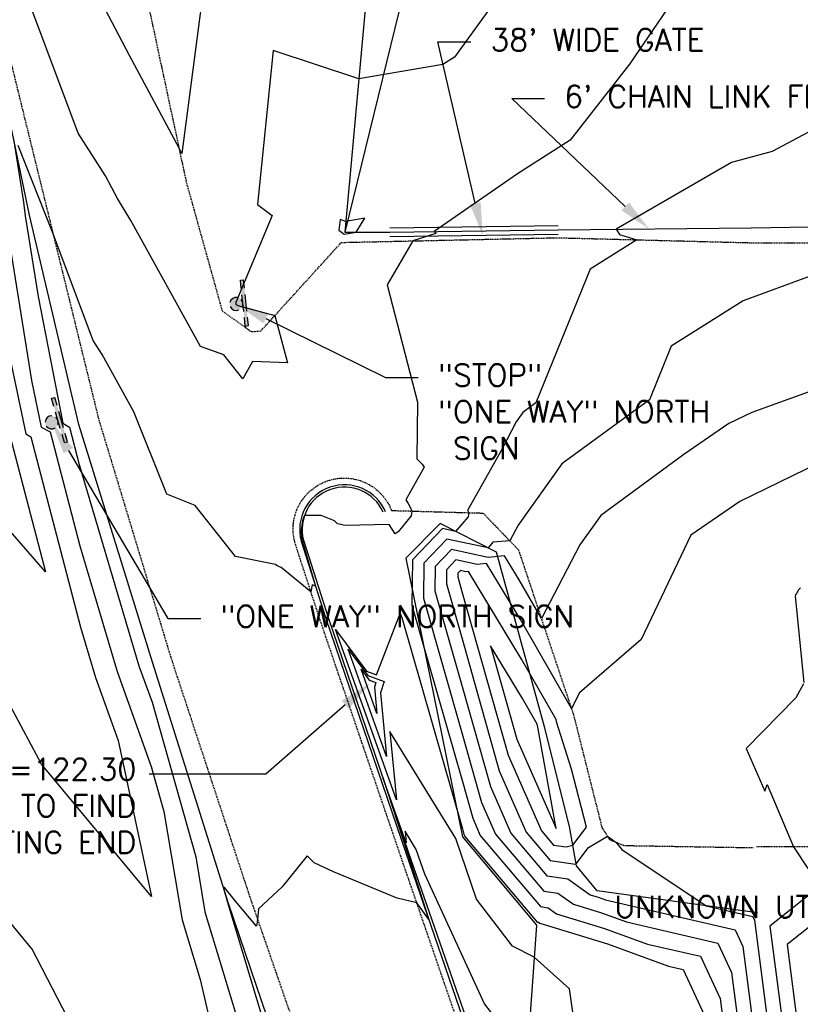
# Model space of a CAD drawing. Header units: feet. Extents: x 351431 to 355879, y 310968 to 329728.
# Tile 24 of 254: x 353565 to 353743, y 314001 to 314226. Entities that reach past the tile are written whole.
import ezdxf

# ---------------------------------------------------------------- set-up
doc = ezdxf.new("R2010")
doc.units = ezdxf.units.FT
doc.header["$MEASUREMENT"] = 0
doc.linetypes.add('D25', pattern=[0.375, 0.25, -0.125])
for name, color, linetype in [('ELIF', 153, 'LINKFENCE'), ('ELTCH-EG2', 253, 'Continuous'), ('ELTCN-EG2', 251, 'Continuous'), ('ELTT', 3, 'Continuous'), ('ELYCB-BACK', 5, 'Continuous'), ('ELYCB-FL', 2, 'Continuous'), ('ELYSP', 1, 'D25'), ('ELYSS', 2, 'Continuous'), ('ESFS', 153, 'Continuous'), ('ESMask', 155, 'Continuous'), ('ETFS', 6, 'Continuous'), ('ETIF', 4, 'Continuous'), ('ETU-Unknown', 3, 'Continuous'), ('ETUD', 4, 'Continuous')]:
    doc.layers.add(name, color=color, linetype=linetype)
doc.styles.add('ANNO-TOPO', font='simplex.shx')
doc.styles.add('ROMANSM', font='romansm.shx')
doc.linetypes.add('LINKFENCE', pattern='A,0.25,-0.08,0.25,-0.08,["X",ROMANSM,S=0.08,R=0,X=-0.004,Y=-0.04],-0.12', length=0.78)

# ---------------------------------------------------------------- blocks, each defined once
blk = doc.blocks.new('ESIPUBSIGN')
at = {"layer": 'ESMask'}
h = blk.add_hatch(color=256, dxfattribs=at)
edge = h.paths.add_edge_path()
edge.add_arc((7.410875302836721e-19, 1.424213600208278e-18), 0.03, 90, 450)
for p, q in [((-0.02999454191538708, 0.1047244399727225), (-0.04468235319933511, 0.1047244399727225)), ((-0.04468235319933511, 0.1047244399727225), (-0.04468235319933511, 0.06603221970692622)), ((-0.02999454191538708, 0.1047244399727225), (-0.02999454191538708, 0.06603221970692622)), ((-0.04468235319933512, 0.03811998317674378), (-0.04468235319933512, -0.03926445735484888)), ((-0.02999454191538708, 0.03811998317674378), (-0.02999454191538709, -0.03926445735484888)), ((-0.04468235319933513, -0.06717669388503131), (-0.04468235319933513, -0.1058689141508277)), ((-0.02999454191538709, -0.06717669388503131), (-0.02999454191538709, -0.1058689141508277)), ((-0.02999454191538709, -0.1058689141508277), (-0.04468235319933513, -0.1058689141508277))]:
    blk.add_line(p, q)
for start, end in [(144.231421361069, 216.3563166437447), (17.97024380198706, 107.0494547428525), (253.5382832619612, 340.7882771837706)]:
    blk.add_arc((0, 0), 0.03, start, end)
blk.add_solid([(-0.04468235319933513, -0.1058689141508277), (-0.02999454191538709, -0.1058689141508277), (-0.04468235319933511, 0.1047244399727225), (-0.02999454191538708, 0.1047244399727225)], dxfattribs=at)

msp = doc.modelspace()

# ---------------------------------------------------------------- linework, layer by layer
at = {"layer": 'ELIF', "flags": 128}
for points in [[(353653.75, 314360.536), (353661.095, 314306.798), (353654.224, 314239.445), (353639.059, 314177.215), (353649.332, 314177.209)], [(353649.3189275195, 314178.2089145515), (353687.7169275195, 314178.7109145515)], [(353649.332, 314177.209), (353687.73, 314177.711)], [(353687.73, 314177.711), (353731.817, 314178.15), (353780.947, 314179.015)], [(353649.3450724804, 314176.2090854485), (353687.7430724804, 314176.7110854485)]]:
    msp.add_lwpolyline(points, dxfattribs=at)
at = {"layer": 'ELTCH-EG2', "flags": 128}
for points, elevation in [([(353607.4315298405, 314238.2340828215), (353601.8081499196, 314195.1392209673), (353601.160583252, 314196.3614305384), (353589.823907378, 314217.5765523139), (353579.5839589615, 314237.2023372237)], 123), ([(353676.8424818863, 314234.9606138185), (353664.0630728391, 314217.1736539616), (353661.4029924, 314215.5238920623), (353642.2428991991, 314212.2699179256), (353622.6966911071, 314218.6712646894), (353619.1115557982, 314183.4861470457), (353622.4303726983, 314180.9880624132), (353614.1172177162, 314161.1125058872), (353614.1682837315, 314160.7606106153), (353614.3539309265, 314160.6001287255), (353614.6046620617, 314160.4070895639), (353623.0373280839, 314158.1230494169), (353625.9250004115, 314147.3115212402), (353617.9377428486, 314147.6446085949), (353615.7509519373, 314143.6469212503), (353611.4165530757, 314149.1446955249), (353606.0426214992, 314151.0592970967), (353590.1716661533, 314179.8582695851), (353587.0985436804, 314184.9252290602), (353585.8175819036, 314187.3223832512), (353584.4027869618, 314190.0339653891), (353578.1132890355, 314199.8185163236), (353564.8136050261, 314235.4629640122)], 124), ([(353769.3943723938, 314213.0515686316), (353736.6127598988, 314195.6161084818), (353727.3662515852, 314193.0968464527), (353700.9739493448, 314177.8428777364), (353701.7293908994, 314176.6349386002), (353705.7356418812, 314175.4531075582), (353695.0911409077, 314168.7748562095), (353682.6836042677, 314138.1956614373), (353679.6744413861, 314135.9883427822), (353678.1706025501, 314133.8812098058), (353674.9938830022, 314127.7020928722), (353667.0563148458, 314113.6035485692), (353667.1648812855, 314113.4462867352), (353667.2557903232, 314113.275515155), (353667.3275935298, 314113.0932104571), (353667.1755335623, 314112.1585069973), (353664.2927866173, 314108.8299982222), (353661.2989641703, 314109.471535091), (353654.450726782, 314102.3081445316), (353654.3451755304, 314091.9704107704), (353665.8723461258, 314051.6874801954), (353668.2432270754, 314043.256724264), (353669.9679737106, 314039.3443643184), (353683.6952407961, 314023.0684560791), (353685.4737541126, 314022.8189824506), (353687.3975438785, 314021.4571043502), (353698.3187865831, 314018.0998980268), (353708.1409798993, 314014.5237478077), (353720.2604319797, 314011.7156677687), (353724.7503741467, 314002.0377494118), (353726.4344696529, 313989.0177317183)], 126), ([(353561.6165237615, 314179.9245104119), (353567.498570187, 314143.2748071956), (353569.7171386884, 314132.6713734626), (353571.7407135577, 314131.5452270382), (353578.5443673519, 314105.4978309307), (353587.0547708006, 314076.7692964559), (353594.7946375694, 314055.1265773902), (353597.7166801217, 314044.7823640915), (353601.8871852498, 314020.0628056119), (353605.9955054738, 314006.4372732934), (353614.2043918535, 313970.9627985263), (353618.4457506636, 313954.4391129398), (353599.4179004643, 313967.4881925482), (353579.1966867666, 313990.9478713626), (353567.625889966, 314013.3846256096), (353556.1988063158, 314027.1443673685)], 124), ([(353745.3345368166, 314167.1351038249), (353730.0069607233, 314161.4844898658), (353713.5643939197, 314151.1685911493), (353708.5909715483, 314138.9112627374), (353688.5808893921, 314124.233217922), (353678.5807864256, 314110.2213795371), (353676.7344077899, 314106.6299421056), (353672.8635696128, 314106.3664681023), (353671.7313016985, 314105.0591165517), (353662.326724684, 314107.0743940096), (353657.049183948, 314101.55398294), (353656.9678416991, 314093.5872890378), (353665.8511658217, 314062.5435627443), (353670.2588860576, 314046.8698894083), (353673.4653737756, 314039.5963955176), (353684.4416855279, 314026.5821923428), (353687.7047675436, 314026.1244769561), (353691.2343918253, 314023.625805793), (353697.6164646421, 314021.6639470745), (353703.3562833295, 314019.5741435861), (353724.2325648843, 314014.7371039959), (353727.3540394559, 314008.0088712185), (353729.832145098, 313988.8502313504)], 127), ([(353560.5912962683, 314157.6555411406), (353566.1510824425, 314131.0830804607), (353567.3293879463, 314130.4273377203), (353578.6961898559, 314086.910192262), (353582.0921681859, 314075.4464019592), (353587.2510481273, 314061.020806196), (353594.8799725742, 314025.4197515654), (353569.7794514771, 314055.6441464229), (353562.6912753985, 314068.8979294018)], 123), ([(353766.8044562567, 314148.5764038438), (353731.9563991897, 314136.0231631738), (353726.7463212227, 314133.4809792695), (353716.4600379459, 314126.3951847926), (353697.487337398, 314112.4780930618), (353692.6969978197, 314105.7660157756), (353683.9109499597, 314088.9134878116), (353678.8682408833, 314097.716622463), (353675.5268075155, 314103.2472942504), (353671.7602384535, 314102.8760102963), (353663.3544851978, 314104.6772529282), (353659.6476411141, 314100.7998213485), (353659.5905078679, 314095.2041673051), (353665.8299855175, 314073.3996452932), (353672.2745450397, 314050.4830545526), (353676.9627738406, 314039.8484267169), (353685.1881302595, 314030.0959286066), (353689.9357809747, 314029.4299714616), (353695.071239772, 314025.7945072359), (353696.914142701, 314025.2279961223), (353698.5715867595, 314024.6245393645), (353728.2046977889, 314017.7585402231), (353729.957704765, 314013.9799930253), (353733.229820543, 313988.6827309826)], 128), ([(353562.918062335, 314129.3094484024), (353570.688353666, 314099.5613362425), (353550.4193458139, 314122.8226415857)], 122), ([(353750.184190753, 314125.8514510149), (353729.233696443, 314115.6289534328), (353718.0604091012, 314107.9321385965), (353706.6880314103, 314084.1210663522), (353692.6506911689, 314071.9447717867), (353690.7693377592, 314068.3361457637), (353679.1175736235, 314088.6768092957), (353671.3968043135, 314101.4560678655), (353669.2262390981, 314101.2421076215), (353664.3822457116, 314102.2801118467), (353662.2460982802, 314100.045659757), (353662.2131740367, 314096.8210455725), (353665.8088052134, 314084.2557278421), (353674.2902040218, 314054.0962196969), (353680.4601739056, 314040.100457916), (353685.9345749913, 314033.6096648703), (353691.7147109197, 314032.7988801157), (353691.8567575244, 314032.8364567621), (353694.6923689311, 314036.5520234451), (353699.0165934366, 314039.1348324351), (353700.8905570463, 314037.8295050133), (353702.2902770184, 314036.1451878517), (353721.5186187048, 314023.2494867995), (353732.1768306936, 314020.7799764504), (353732.5613700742, 314019.9511148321), (353736.6274959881, 313988.5152306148)], 129), ([(353647.9940040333, 314074.496444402), (353647.2032976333, 314071.8946122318), (353648.5763230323, 314057.3598230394), (353639.8120344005, 314081.8706502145), (353644.2750974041, 314075.8596615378), (353647.9940040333, 314074.496444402)], 124), ([(353679.6162391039, 314070.5971829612), (353672.3147124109, 314082.6825197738), (353678.3215219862, 314061.3225499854), (353687.3174292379, 314040.9165225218), (353683.1182452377, 314064.0830245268), (353682.9599935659, 314064.7599394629), (353679.6162391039, 314070.5971829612)], 131), ([(353646.1068101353, 314074.2840798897), (353645.7806785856, 314073.2109387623), (353646.346991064, 314067.2159786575), (353642.7321081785, 314077.3256148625), (353644.5729250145, 314074.8463468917), (353646.1068101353, 314074.2840798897)], 123), ([(353676.724559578, 313993.5127732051), (353670.9578151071, 314000.8587679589), (353657.2697152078, 314030.5073584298), (353655.3495784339, 314036.1397245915), (353652.7848489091, 314040.2954627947), (353653.0349869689, 314037.6475118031), (353647.7842862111, 314052.3319915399), (353653.2371106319, 314035.517696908), (353658.2002395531, 314020.1066541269), (353657.2607335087, 314021.5308241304), (353655.4535135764, 314023.949027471), (353650.9660835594, 314024.9864017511), (353636.4127146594, 314031.0254558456), (353632.0520474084, 314033.1042921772), (353630.3912983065, 314034.6472640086), (353624.7003591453, 314027.6278903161), (353619.3502083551, 314022.5458821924), (353619.1102311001, 314020.1264783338), (353618.865358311, 314018.5975913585), (353614.0292311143, 314024.3312802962), (353611.5749954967, 314027.4642685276), (353611.2654556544, 314027.5150807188), (353612.232042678, 314024.0933022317), (353612.2875945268, 314023.7640334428), (353625.4750753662, 313980.0268278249)], 126), ([(353763.7812612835, 314033.3134083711), (353740.0336539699, 314014.3826343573), (353743.4228468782, 313988.1802298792)], 131)]:
    msp.add_lwpolyline(points, dxfattribs=dict(at, elevation=elevation))
at = {"layer": 'ELTCN-EG2', "flags": 128}
for points, elevation in [([(353718.1370139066, 314236.3111762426), (353704.0369111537, 314215.5755524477), (353690.4964769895, 314198.2427902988), (353678.4626563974, 314190.5314997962), (353659.4154142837, 314177.3408265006), (353659.8087926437, 314176.8568435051), (353654.539956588, 314175.2017621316), (353648.7022987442, 314165.1903894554), (353655.6387897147, 314138.3241899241), (353655.4729793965, 314125.3731114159), (353656.0985481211, 314124.825051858), (353656.6711588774, 314124.1937757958), (353657.1817577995, 314123.4851210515), (353652.9699192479, 314116.0041405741), (353653.5110213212, 314115.2203375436), (353653.9641177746, 314114.3692010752), (353654.3219895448, 314113.4605828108), (353654.148096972, 314112.3916756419), (353651.1785425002, 314108.7064878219), (353650.5396049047, 314108.2744180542), (353649.1848706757, 314110.3806939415), (353639.107292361, 314110.1608577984), (353637.3263632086, 314110.5532133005), (353636.6521721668, 314111.2637422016), (353633.6314775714, 314112.4684164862), (353629.8735527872, 314112.4544895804), (353629.8341537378, 314112.4609084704), (353629.8213224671, 314112.464606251), (353629.6269763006, 314111.9837939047), (353629.6088174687, 314111.9353745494), (353629.3928347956, 314111.2198393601), (353629.3591099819, 314111.097163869), (353629.2225060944, 314110.4310500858), (353629.1873482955, 314110.2354252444), (353629.1188224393, 314109.6232679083), (353629.0955469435, 314109.3576704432), (353629.0840214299, 314108.8026130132), (353629.084999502, 314108.4715431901), (353629.1197264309, 314107.9754240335), (353629.1562733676, 314107.5847544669), (353629.2269320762, 314107.1481971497), (353629.3092099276, 314106.7050174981), (353632.3475475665, 314096.2979537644), (353631.5503690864, 314096.6089461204), (353631.2862634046, 314095.0156308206), (353624.4670603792, 314100.5476056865), (353623.9404905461, 314100.78355058), (353623.5178772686, 314101.0196472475), (353623.19086923, 314101.2493437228), (353614.0657619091, 314103.1096186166), (353604.8449082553, 314114.72924069), (353598.3844285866, 314117.3277708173), (353590.878883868, 314136.1295502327), (353583.6069767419, 314149.2353125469), (353581.5237814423, 314152.4761325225), (353572.2992139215, 314177.1988713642), (353564.4090770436, 314196.9810473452)], 125), ([(353563.3762954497, 314198.5372960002), (353565.6136102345, 314184.0732710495), (353566.0606291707, 314180.8912233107), (353569.0105695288, 314162.5108109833), (353574.6173918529, 314133.5171680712), (353576.152039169, 314132.6631163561), (353578.392544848, 314124.0854695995), (353592.0173734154, 314078.0921909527), (353594.9942452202, 314069.7680683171), (353604.9743613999, 314034.4378331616), (353607.0873898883, 314021.9134195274), (353615.73529042, 313993.2320505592), (353620.4510336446, 313972.8530970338), (353631.7687718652, 313928.7609189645), (353633.9370269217, 313920.0570476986), (353636.3626477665, 313919.7826571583), (353635.3771461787, 313911.8899455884), (353624.4067396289, 313917.8390473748), (353574.9879639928, 313949.1585265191), (353560.8569939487, 313958.8493823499)], 125), ([(353639.2783747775, 314179.6303292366), (353637.9316157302, 314180.0713903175), (353637.6845952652, 314177.6470901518), (353638.8932561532, 314176.7373270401), (353641.6100130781, 314177.2135100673), (353643.5907704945, 314180.3627068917), (353639.2783747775, 314179.6303292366)], 125), ([(353679.3669063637, 314079.6369961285), (353667.2668011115, 314099.6648414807), (353666.6922397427, 314099.6082049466), (353665.4100062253, 314099.8829707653), (353664.8445554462, 314099.2914981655), (353664.8358402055, 314098.43792384), (353665.7876249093, 314095.111810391), (353676.3058630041, 314057.7093848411), (353683.9575739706, 314040.3524891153), (353686.6810197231, 314037.123401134), (353689.556564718, 314036.7200459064), (353691.0777044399, 314037.1224443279), (353694.2273126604, 314041.2494482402), (353690.804321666, 314054.5012693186), (353687.4049893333, 314065.2691081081), (353687.2723995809, 314065.8362552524), (353679.3669063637, 314079.6369961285)], 130), ([(353743.0787478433, 314095.9556959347), (353742.8724622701, 314095.7148313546), (353742.6753269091, 314095.4609787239), (353742.4879769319, 314095.1945475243), (353742.3110285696, 314094.9159785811), (353742.1450775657, 314094.6257431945), (353741.9906976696, 314094.3243421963), (353741.8484391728, 314094.0123049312), (353743.8773063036, 314074.2495355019)], 130), ([(353682.292034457, 314011.5416892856), (353677.303556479, 314014.0267294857), (353669.1335597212, 314024.7878800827), (353664.4109370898, 314038.6408202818), (353649.3353312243, 314063.0684531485), (353650.8056550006, 314047.5036674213), (353636.8919606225, 314086.4156855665), (353643.9772697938, 314076.8729761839), (353646.256385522, 314076.0375345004), (353651.6911396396, 314090.0679821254), (353652.0702372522, 314089.138360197), (353665.89352643, 314040.8313976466), (353666.2275680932, 314039.6435591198), (353666.4705736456, 314039.0923331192), (353682.9487960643, 314019.5547198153), (353683.2427406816, 314019.5134879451), (353683.5606959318, 314019.2884029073), (353699.0211085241, 314014.535848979), (353712.9256764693, 314009.4733520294), (353716.288299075, 314008.6942315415), (353722.1467088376, 313996.0666276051)], 125), ([(353743.7926978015, 314073.9985582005), (353742.0560045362, 314070.7767419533), (353730.6499448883, 314059.2035831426), (353734.9613278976, 314049.4901240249), (353735.5065984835, 314050.9474795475), (353741.4628179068, 314036.7522749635), (353744.7334014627, 314031.7465485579)], 130), ([(353749.8202105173, 314029.5254910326), (353736.1123893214, 314018.5980884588), (353740.0251714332, 313988.347730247)], 130), ([(353691.8909677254, 313993.6157085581), (353690.3771474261, 314004.2804461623), (353682.292034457, 314011.5416892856)], 125)]:
    msp.add_lwpolyline(points, dxfattribs=dict(at, elevation=elevation))
at = {"layer": 'ELTT', "flags": 128}
for points in [[(353642.302, 314622.438), (353617.408, 314616.854), (353591.466, 314617.369), (353598.237, 314584.488), (353593.718, 314532.614), (353592.561, 314482.681), (353591.175, 314423.608), (353605.711, 314360.264), (353648.958, 314303.471), (353644.825, 314240.699), (353639.059, 314177.215)], [(353733.293, 314021.629), (353696.629, 314026.675), (353691.937, 314032.395), (353690.308, 314041.357), (353684.599, 314064.133), (353673.643, 314104.09), (353660.819, 314110.591), (353652.98, 314102.735), (353665.897, 314039.051), (353682.801, 314018.859), (353681.161, 313995.281), (353695.912, 313939.969), (353701.019, 313926.235), (353725.555, 313915.609), (353727.566, 313885.246), (353725.901, 313854.8), (353734.885, 313847.293), (353749.025, 313857.667)]]:
    msp.add_lwpolyline(points, dxfattribs=at)
at = {"layer": 'ELYCB-BACK', "flags": 128}
msp.add_lwpolyline([(353647.777, 314113.217, 0.9197904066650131), (353629.576, 314106.801), (353635.283, 314088.92), (353653.492, 314035.627), (353669.143, 313990.491), (353687.047, 313937.714), (353706.087, 313879.872), (353712.246, 313856.316)], format="xyb", dxfattribs=at)
at = {"layer": 'ELYCB-FL', "flags": 128}
msp.add_lwpolyline([(353648.341, 314113.265, 0.9298395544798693), (353629.059, 314106.615), (353634.705, 314088.902), (353652.93, 314035.386), (353668.442, 313990.414), (353686.475, 313937.422), (353705.443, 313879.899), (353711.633, 313856.105)], format="xyb", dxfattribs=at)
at = {"layer": 'ELYSP', "flags": 128}
msp.add_lwpolyline([(353619.896, 316705.702), (353619.788, 316705.955), (353623.36, 316735.42), (353625.85, 316758.093), (353628.07, 316785.671), (353631.873, 316835.67), (353635.725, 316885.764), (353639.161, 316934.877), (353642.768, 316985.286), (353644.442, 317011.54), (353647.737, 317061.752), (353650.786, 317112.211), (353653.919, 317162.314), (353656.905, 317212.212), (353657.541, 317216.301), (353661.864, 317214.847), (353663.443, 317198.295), (353663.22, 317161.111), (353663.07, 317111.126), (353663.888, 317060.553), (353665.438, 317009.692), (353666.698, 316982.901), (353667.947, 316970.018), (353672.229, 316924.208), (353676.781, 316878.763), (353682.452, 316832.545), (353689.356, 316786.268), (353696.839, 316740.519), (353704.847, 316693.285), (353712.598, 316646.852), (353719.988, 316600.428), (353727.351, 316554.316), (353734.662, 316507.245), (353740.428, 316458.59), (353741.38, 316412.988), (353738.38, 316372.802), (353729.585, 316318.704), (353715.405, 316264.282), (353701.105, 316214.779), (353687.037, 316165.843), (353672.977, 316116.984), (353658.834, 316068.524), (353645.446, 316020.743), (353632.456, 315972.029), (353621.568, 315922.479), (353613.233, 315873.44), (353609.911, 315844.871), (353607.882, 315825.338), (353603.304, 315765.019), (353600.585, 315721.094), (353596.897, 315664.839), (353593.461, 315611.065), (353590.575, 315559.183), (353587.558, 315502.284), (353584.908, 315451.878), (353581.793, 315395.826), (353579.254, 315341.934), (353577.097, 315296.873), (353574.892, 315246.345), (353572.607, 315193.943), (353570.709, 315143.508), (353569.867, 315124.349), (353568.242, 315071.791), (353566.453, 315017.553), (353564.395, 314967.489), (353562.065, 314902.338), (353559.226, 314854.395), (353555.117, 314797.465), (353553.316, 314747.427), (353551.077, 314695.532), (353549.016, 314645.864), (353546.64, 314587.416), (353544.892, 314535.529), (353542.791, 314485.087), (353540.362, 314423.283), (353542.326, 314373.513), (353550.329, 314288.984), (353558.249, 314234.376), (353582.83, 314134.344), (353599.317, 314079.92), (353617.291, 314025.385), (353634.061, 313976.911), (353650.845, 313927.177), (353667.439, 313868.732), (353672.667, 313840.427)], dxfattribs=at)
for points in [[(353672.171, 315093.148), (353633.415, 315093.421), (353623.191, 315092.986), (353622.823, 315105.412, 0.3549661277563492), (353614.765, 315112.33), (353605.234, 315113.871), (353601.839, 315111.86), (353593.808, 315099.317), (353592.515, 315069.993), (353592.771, 315016.931), (353591.331, 314965.161), (353588.554, 314918.498), (353587.593, 314902.486), (353587.106, 314853.941), (353585.422, 314797.077), (353585.693, 314745.633), (353583.717, 314696.543), (353583.427, 314696.094), (353581.994, 314654.192), (353580.126, 314612.709), (353578.867, 314584.837), (353577.015, 314534.31), (353575.049, 314483.389), (353575.237, 314424.127), (353578.852, 314374.544), (353582.023, 314289.268), (353592.416, 314237.151), (353602.823, 314188.607), (353611.013, 314159.202), (353617.689, 314154.455), (353619.877, 314154.646), (353638.237, 314174.846), (353687.591, 314175.923), (353732.461, 314174.761), (353775.796, 314174.724), (353802.012, 314180.922), (353803.696, 314189.02), (353799.525, 314220.507), (353796.186, 314267.517), (353794.428, 314315.353), (353793.206, 314334.683), (353827.399, 314335.495), (353852.49, 314335.587), (353901.323, 314336.475), (353935.841, 314335.885), (353984.122, 314336.819)], [(353710.322, 313855.765), (353704.098, 313879.766), (353685.134, 313937.073), (353667.132, 313989.95), (353651.616, 314035.121), (353633.359, 314088.646), (353627.733, 314105.935, -0.9640650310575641), (353649.705, 314113.591), (353670.592, 314113.001), (353678.678, 314104.614), (353691.27, 314066.834), (353697.742, 314041.153), (353699.475, 314038.409), (353702.824, 314037.038), (353732.253, 314036.55)], [(353780.138, 314118.903), (353779.882, 314120.407), (353762.652, 314118.894), (353762.897, 314086.894, 0.3644518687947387), (353750.402, 314077.166), (353750.382, 314036.742), (353733.021, 314036.762)]]:
    msp.add_lwpolyline(points, format="xyb", dxfattribs=at)
at = {"layer": 'ELYSS', "flags": 128}
msp.add_lwpolyline([(353645.676, 313819.436), (353659.466, 313829.069), (353665.962, 313834.041), (353668.445, 313845.959), (353665.774, 313868.595), (353647.771, 313926.107), (353628.884, 313975.405), (353612.428, 314023.814), (353595.119, 314078.919), (353578.318, 314133.212), (353567.025, 314181.101), (353555.978, 314233.892), (353547.892, 314288.587), (353539.977, 314373.598), (353538.923, 314423.315), (353540.635, 314485.027), (353542.877, 314535.616), (353545.446, 314587.431)], dxfattribs=at)
at = {"layer": 'ETFS', "linetype": 'ByBlock', "lineweight": -2}
for p, q in [((353648.3044329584, 314144.0048245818), (353655.8044329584, 314144.0048245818)), ((353598.6273939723, 314088.9198776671), (353606.1273939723, 314088.9198776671))]:
    msp.add_line(p, q, dxfattribs=at)
for points in [[(353620.9726697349, 314157.4820866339), (353648.3044329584, 314144.0048245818)], [(353575.9075178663, 314127.2732209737), (353598.6273939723, 314088.9198776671)]]:
    msp.add_lwpolyline(points, dxfattribs=at)
at = {"layer": 'ETFS'}
for points in [[(353620.4198508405, 314156.3609750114), (353614.246, 314160.799), (353621.5254886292, 314158.6031982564)], [(353574.8320546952, 314126.6361346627), (353572.0850000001, 314133.726), (353576.9829810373, 314127.9103072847)]]:
    msp.add_solid(points, dxfattribs=at)
at = {"layer": 'ETIF', "linetype": 'ByBlock', "lineweight": -2}
for p, q in [((353660.3052366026, 314220.6564333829), (353667.8052366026, 314220.6564333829)), ((353677.1446934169, 314207.7057982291), (353684.6446934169, 314207.7057982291))]:
    msp.add_line(p, q, dxfattribs=at)
for points in [[(353668.8322372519, 314183.7930119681), (353660.3052366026, 314220.6564333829)], [(353703.0687300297, 314183.0829566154), (353677.1446934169, 314207.7057982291)]]:
    msp.add_lwpolyline(points, dxfattribs=at)
at = {"layer": 'ETIF'}
for points in [[(353670.0500809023, 314184.0747154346), (353670.5224580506, 314176.4859500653), (353667.6143936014, 314183.5113085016)], [(353703.9295750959, 314183.9892930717), (353708.5067487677, 314177.9178862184), (353702.2078849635, 314182.176620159)]]:
    msp.add_solid(points, dxfattribs=at)
at = {"layer": 'ETUD', "linetype": 'ByBlock', "lineweight": -2}
msp.add_lwpolyline([(353639.1319053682, 314069.2028168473), (353620.9952257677, 314053.3706173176), (353594.3150128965, 314053.3706173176)], dxfattribs=at)
at = {"layer": 'ETUD'}
msp.add_solid([(353638.3098748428, 314070.144499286), (353644.782, 314074.135), (353639.9539358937, 314068.2611344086)], dxfattribs=at)

# ---------------------------------------------------------------- block references
at = {"layer": 'ESFS'}
for p, xscale, yscale, zscale, rotation in [((353614.246, 314160.799), 49.99999999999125, 49.99999999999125, 49.99999999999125, 186.0963150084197), ((353572.0850000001, 314133.726), 49.99999999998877, 49.99999999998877, 49.99999999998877, 196.0349351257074)]:
    msp.add_blockref('ESIPUBSIGN', p, dxfattribs=dict(at, xscale=xscale, yscale=yscale, zscale=zscale, rotation=rotation))

# ---------------------------------------------------------------- texts
at = {"layer": 'ETFS', "char_height": 5, "attachment_point": 1, "style": 'ANNO-TOPO'}
for s, insert, width in [('"STOP"\\P"ONE WAY" NORTH\\P SIGN', (353660.3044329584, 314147.0048245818), 71.37092629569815), ('"ONE WAY" NORTH SIGN', (353610.6273939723, 314091.9198776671), 92.13275553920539)]:
    msp.add_mtext(s, dxfattribs=dict(at, insert=insert, width=width))
at = {"layer": 'ETIF', "char_height": 5, "attachment_point": 1, "style": 'ANNO-TOPO'}
for s, insert in [("38' WIDE GATE", (353672.3052366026, 314223.6564333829)), ("6' CHAIN LINK FENCE", (353689.1446934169, 314210.7057982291))]:
    msp.add_mtext(s, dxfattribs=dict(at, insert=insert))
at = {"layer": 'ETU-Unknown', "insert": (353794.0453935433, 314025.5444154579), "char_height": 5, "attachment_point": 3, "style": 'ANNO-TOPO'}
msp.add_mtext("UNKNOWN UTILITY MANHOLE\\PRIM = 135.71\\P3.1' DIA.", dxfattribs=at)
at = {"layer": 'ETUD', "insert": (353591.3813943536, 314056.9419053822), "char_height": 5, "attachment_point": 3, "style": 'ANNO-TOPO'}
msp.add_mtext('18" CMP, INV=122.30\\PUNABLE TO FIND\\PCONNECTING END', dxfattribs=at)

doc.saveas('drawing.dxf')
